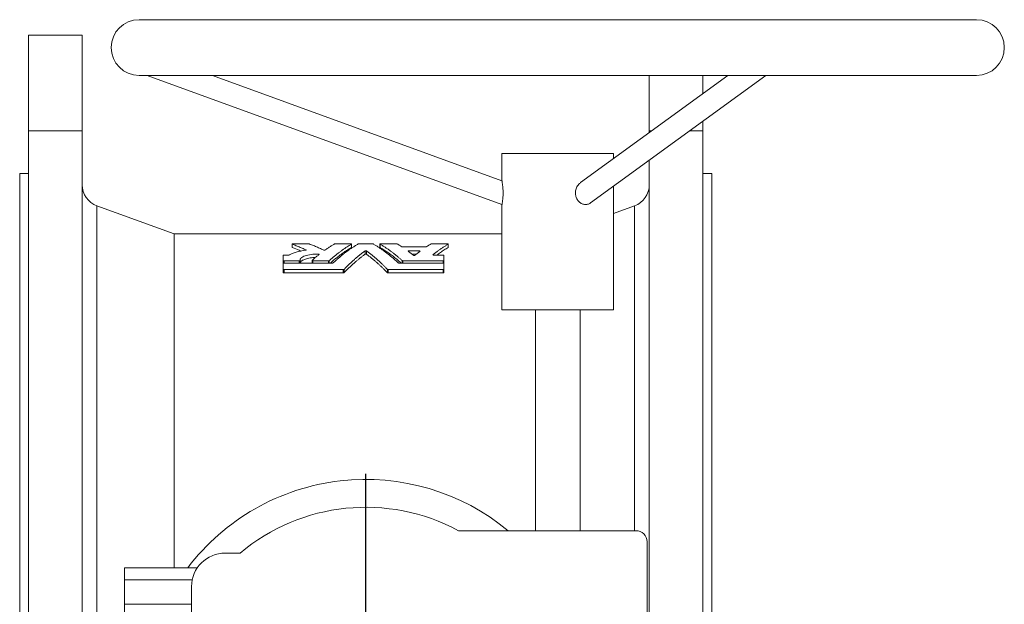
# Model space of a CAD drawing. Header units: millimetres. Extents: x -347 to 1128, y -235 to 894.
# Tile 7 of 7: x 687 to 1128, y 632 to 894. Entities that reach past the tile are written whole.
import ezdxf

# ---------------------------------------------------------------- set-up
doc = ezdxf.new("R2010")
doc.units = ezdxf.units.MM
doc.layers.add('FORMAT', color=7, linetype='Continuous')

# ---------------------------------------------------------------- blocks, each defined once
blk = doc.blocks.new('SW_CENTERMARKSYMBOL_1')
at = {"layer": 'FORMAT', "color": 0}
for p, q in [((0, 5), (0, 102.5)), ((-5, 0), (-102.5, 0)), ((0, 0), (-2.5, 0)), ((0, 0), (0, 2.5)), ((0, 0), (0, -2.5)), ((0, 0), (2.5, 0)), ((5, 0), (102.5, 0)), ((0, -5), (0, -102.5))]:
    blk.add_line(p, q, dxfattribs=at)

msp = doc.modelspace()

# ---------------------------------------------------------------- linework, layer by layer
at = {"color": 7, "linetype": 'Continuous', "lineweight": 15}
for p, q in [((1115.2, 893.57), (740.2, 893.57)), ((714.7, 886.57), (690.7, 886.57)), ((690.7, 843.8), (690.7, 886.57)), ((714.7, 843.8), (714.7, 886.57)), ((740.2, 868.57), (1115.2, 868.57)), ((743.82, 868.57), (902.7, 810.74)), ((902.71, 821.38), (773.06, 868.57)), ((1003.83, 868.57), (937.92, 820.59)), ((942.34, 811.44), (1020.82, 868.57)), ((968.7, 843.8), (968.7, 868.57)), ((992.7, 860.47), (992.7, 868.57)), ((992.7, 843.8), (992.7, 848.1)), ((714.7, 843.8), (690.7, 843.8)), ((690.7, 843.8), (690.7, 325.34)), ((714.7, 843.8), (714.7, 325.34)), ((968.7, 843.8), (968.7, 843)), ((968.7, 843.8), (969.8, 843.8)), ((986.8, 843.8), (992.7, 843.8)), ((992.7, 843.8), (992.7, 325.34)), ((902.7, 833.57), (902.7, 821.37)), ((902.7, 833.57), (952.7, 833.57)), ((952.7, 831.35), (952.7, 833.57)), ((968.7, 830.63), (968.7, 325.34)), ((690.7, 824.57), (686.7, 824.57)), ((686.7, 824.57), (686.7, 584.57)), ((996.7, 824.57), (992.7, 824.57)), ((996.7, 824.57), (996.7, 584.57)), ((952.7, 763.57), (952.7, 818.98)), ((755.91, 797.57), (721.28, 810.18)), ((902.7, 810.74), (902.7, 763.57)), ((962.12, 810.18), (952.7, 806.75)), ((902.7, 797.57), (755.91, 797.57)), ((755.91, 797.57), (755.91, 647.98)), ((808.73, 793.03), (808.73, 791.53)), ((809.09, 793.12), (816.11, 793.12)), ((827.97, 793.12), (834.98, 793.12)), ((835.34, 791.53), (835.34, 793.03)), ((838.63, 793.12), (844.77, 793.12)), ((848.06, 793.03), (848.06, 791.53)), ((848.42, 793.12), (855.43, 793.12)), ((858, 791.84), (868.73, 791.84)), ((861.06, 789.94), (865.67, 789.94)), ((871.3, 793.12), (878.31, 793.12)), ((878.67, 791.53), (878.67, 793.03)), ((804.73, 785.67), (804.73, 787.97)), ((804.73, 784.38), (804.73, 785.67)), ((805.09, 788.09), (807.15, 788.09)), ((805.09, 785.54), (811.93, 785.54)), ((812.29, 784.53), (812.29, 785.68)), ((817.67, 785.67), (817.67, 784.53)), ((818.03, 785.54), (825.05, 785.54)), ((858.35, 785.54), (876.37, 785.54)), ((862.47, 788.44), (864.26, 788.44)), ((872.14, 788.09), (876.37, 788.09)), ((876.73, 787.97), (876.73, 785.67)), ((876.73, 784.38), (876.73, 785.67)), ((804.73, 781.72), (804.73, 784.38)), ((804.73, 780.22), (804.73, 781.72)), ((805.09, 784.53), (826.82, 784.53)), ((805.09, 781.57), (831.63, 781.57)), ((851.77, 781.57), (876.37, 781.57)), ((856.58, 784.53), (876.37, 784.53)), ((876.73, 784.38), (876.73, 781.72)), ((876.73, 780.22), (876.73, 781.72)), ((805.09, 780.07), (831.63, 780.07)), ((851.77, 780.07), (876.37, 780.07)), ((902.7, 763.57), (952.7, 763.57)), ((917.7, 763.57), (917.7, 664.57)), ((937.7, 664.57), (937.7, 763.57)), ((962.7, 664.57), (883.26, 664.57)), ((967.7, 515.57), (967.7, 659.57)), ((785.42, 654.57), (778.7, 654.57)), ((766.28, 647.98), (733.7, 647.98)), ((733.7, 642.52), (733.7, 647.98)), ((763.99, 642.52), (733.7, 642.52)), ((733.7, 631.62), (733.7, 642.52)), ((763.7, 639.57), (763.7, 627.22)), ((763.7, 631.62), (733.7, 631.62)), ((733.7, 626.16), (733.7, 631.62))]:
    msp.add_line(p, q, dxfattribs=at)
at = {"color": 8, "linetype": 'Continuous', "lineweight": 0}
for p, q in [((721.28, 810.18), (721.28, 595.07)), ((962.12, 664.57), (962.12, 810.18)), ((808.79, 791.48), (808.79, 792.98)), ((814.92, 790.28), (814.92, 790.39)), ((835.31, 791.5), (835.31, 793)), ((841.37, 788.46), (841.37, 789.96)), ((842.03, 788.46), (842.03, 789.96)), ((848.09, 791.5), (848.09, 793)), ((861.06, 789.53), (861.06, 789.94)), ((865.67, 789.53), (865.67, 789.94)), ((878.65, 791.5), (878.65, 793)), ((805.09, 784.53), (805.09, 785.54)), ((811.93, 784.53), (811.93, 785.54)), ((818.03, 784.53), (818.03, 785.54)), ((820.52, 788.12), (820.52, 788.55)), ((825.05, 784.53), (825.05, 785.54)), ((825.38, 784.53), (825.38, 785.62)), ((858.02, 784.53), (858.02, 785.62)), ((858.35, 784.53), (858.35, 785.54)), ((871.81, 788.17), (871.81, 788.26)), ((876.37, 784.53), (876.37, 785.54)), ((805.09, 780.07), (805.09, 781.57)), ((831.63, 780.07), (831.63, 781.57)), ((831.96, 780.16), (831.96, 781.66)), ((851.44, 780.16), (851.44, 781.66)), ((851.77, 780.07), (851.77, 781.57)), ((876.37, 780.07), (876.37, 781.57))]:
    msp.add_line(p, q, dxfattribs=at)
at = {"color": 7, "linetype": 'Continuous', "lineweight": 15}
for centre, radius, start, end in [((740.2, 881.07), 12.5, 90, 270), ((1115.2, 881.07), 12.5, 270, 90), ((724.7, 819.57), 10, 180, 250), ((958.7, 819.57), 10, 290, 0), ((841.7, 587.57), 100, 50.3539, 142.8387), ((841.7, 587.57), 87.5, 61.6424, 130.0294), ((962.7, 659.57), 5, 0, 90), ((778.7, 639.57), 15, 90, 180)]:
    msp.add_arc(centre, radius, start, end, dxfattribs=at)
for points, knots in [([(902.7, 810.74), (902.7, 810.76), (902.71, 810.78), (902.75, 810.99), (902.81, 811.33), (902.89, 811.79), (902.97, 812.36), (903.06, 813.02), (903.13, 813.76), (903.18, 814.56), (903.21, 815.41), (903.21, 816.29), (903.18, 817.19), (903.12, 818.08), (903.05, 818.93), (902.96, 819.71), (902.86, 820.39), (902.78, 820.9), (902.73, 821.23), (902.7, 821.38), (902.7, 821.37), (902.7, 821.37)], [0, 0, 0, 0, 0.050539, 0.102544, 0.153084, 0.205091, 0.255603, 0.307564, 0.358416, 0.410661, 0.463091, 0.516876, 0.572531, 0.629618, 0.688665, 0.749421, 0.808171, 0.86901, 0.921735, 0.976451, 1, 1, 1, 1]), ([(935.62, 815.88), (935.63, 816.2), (935.66, 816.85), (935.9, 817.79), (936.28, 818.68), (936.78, 819.48), (937.34, 820.14), (937.76, 820.45), (937.94, 820.58)], [0, 0, 0, 0, 0.172691, 0.350486, 0.523128, 0.700671, 0.874342, 1, 1, 1, 1]), ([(942.33, 811.45), (942.24, 811.38), (941.96, 811.16), (941.42, 810.93), (940.73, 810.76), (940.01, 810.73), (939.28, 810.83), (938.56, 811.07), (937.88, 811.45), (937.26, 811.93), (936.71, 812.53), (936.26, 813.22), (935.92, 813.98), (935.73, 814.69), (935.63, 815.33), (935.62, 815.7), (935.62, 815.88)], [0, 0, 0, 0, 0.036711, 0.116268, 0.193138, 0.272234, 0.349173, 0.428341, 0.505261, 0.584416, 0.661301, 0.740382, 0.817961, 0.897647, 0.948562, 1, 1, 1, 1]), ([(814.75, 790.24), (813.16, 790.04), (811.75, 789.77), (809.26, 789.06), (808.25, 788.64), (807.47, 788.15)], [0, 0, 0, 0, 0.5, 0.5, 1, 1, 1, 1]), ([(809.09, 793.12), (809.08, 793.12), (809.07, 793.12), (809.07, 793.12), (809.03, 793.12), (808.99, 793.12), (808.95, 793.11), (808.91, 793.11), (808.88, 793.1), (808.85, 793.09), (808.82, 793.09), (808.79, 793.08), (808.77, 793.07), (808.75, 793.06), (808.74, 793.05), (808.73, 793.04), (808.73, 793.03), (808.73, 793.02), (808.74, 793.01), (808.75, 793), (808.77, 792.99), (808.79, 792.98)], [0, 0, 0, 0, 0.032915, 0.032915, 0.032915, 0.187794, 0.187794, 0.187794, 0.347227, 0.347227, 0.347227, 0.510353, 0.510353, 0.510353, 0.674532, 0.674532, 0.674532, 0.837211, 0.837211, 0.837211, 1, 1, 1, 1]), ([(808.79, 791.48), (808.77, 791.49), (808.74, 791.51), (808.74, 791.52), (808.74, 791.53)], [0, 0, 0, 0, 0.606637, 1, 1, 1, 1]), ([(808.79, 792.98), (809.08, 792.87), (809.67, 792.64), (810.55, 792.29), (811.43, 791.93), (812.3, 791.56), (813.18, 791.18), (814.05, 790.79), (814.63, 790.53), (814.92, 790.39)], [0, 0, 0, 0, 0.143081, 0.286079, 0.429, 0.571847, 0.714627, 0.857343, 1, 1, 1, 1]), ([(812.64, 789.9), (812.39, 790.01), (811.12, 790.58), (809.83, 791.08), (808.79, 791.48)], [0, 0, 0, 0, 0.189624, 1, 1, 1, 1]), ([(814.92, 790.39), (814.92, 790.39), (814.93, 790.39), (814.93, 790.39), (814.95, 790.38), (814.97, 790.36), (814.97, 790.35), (814.98, 790.34), (814.98, 790.33), (814.97, 790.32), (814.96, 790.3), (814.95, 790.29), (814.93, 790.28), (814.91, 790.27), (814.89, 790.26), (814.86, 790.25), (814.83, 790.25), (814.79, 790.24), (814.75, 790.24)], [0, 0, 0, 0, 0.027288, 0.027288, 0.027288, 0.230603, 0.230603, 0.230603, 0.43091, 0.43091, 0.43091, 0.624304, 0.624304, 0.624304, 0.811963, 0.811963, 0.811963, 1, 1, 1, 1]), ([(816.41, 793.08), (816.39, 793.09), (816.36, 793.09), (816.33, 793.1), (816.3, 793.11), (816.26, 793.11), (816.22, 793.11), (816.19, 793.12), (816.15, 793.12), (816.11, 793.12)], [0, 0, 0, 0, 0.347178, 0.347178, 0.347178, 0.673463, 0.673463, 0.673463, 1, 1, 1, 1]), ([(822.85, 790.36), (822.55, 790.5), (821.94, 790.78), (821.02, 791.19), (820.1, 791.59), (819.18, 791.98), (818.26, 792.35), (817.34, 792.72), (816.72, 792.96), (816.41, 793.08)], [0, 0, 0, 0, 0.142648, 0.285357, 0.428133, 0.570979, 0.713903, 0.856908, 1, 1, 1, 1]), ([(823.49, 790.38), (823.48, 790.37), (823.47, 790.37), (823.46, 790.36), (823.43, 790.35), (823.41, 790.34), (823.38, 790.33), (823.34, 790.33), (823.31, 790.32), (823.27, 790.32), (823.24, 790.31), (823.2, 790.31), (823.16, 790.31), (823.12, 790.31), (823.08, 790.31), (823.04, 790.32), (823, 790.32), (822.97, 790.33), (822.93, 790.34), (822.9, 790.34), (822.87, 790.35), (822.85, 790.36)], [0, 0, 0, 0, 0.093352, 0.093352, 0.093352, 0.243844, 0.243844, 0.243844, 0.390715, 0.390715, 0.390715, 0.537734, 0.537734, 0.537734, 0.688846, 0.688846, 0.688846, 0.844585, 0.844585, 0.844585, 1, 1, 1, 1]), ([(827.63, 793.06), (827.43, 792.95), (827.04, 792.71), (826.44, 792.35), (825.85, 791.97), (825.26, 791.59), (824.67, 791.2), (824.08, 790.79), (823.69, 790.52), (823.49, 790.38)], [0, 0, 0, 0, 0.1429824, 0.2859131, 0.428798, 0.5716431, 0.7144545, 0.8572381, 1, 1, 1, 1]), ([(825.38, 785.62), (825.56, 785.79), (825.92, 786.11), (826.46, 786.58), (827.01, 787.05), (827.55, 787.51), (828.1, 787.96), (828.65, 788.4), (829.2, 788.83), (829.75, 789.25), (830.45, 789.78), (831.3, 790.39), (832.29, 791.09), (833.3, 791.75), (834.3, 792.39), (834.98, 792.8), (835.31, 793)], [0, 0, 0, 0, 0.0554334, 0.1108755, 0.1663283, 0.2217939, 0.2772744, 0.332772, 0.3882886, 0.4438265, 0.4993876, 0.599423, 0.6994898, 0.7996002, 0.8997662, 1, 1, 1, 1]), ([(835.31, 791.5), (834.82, 791.2), (833.84, 790.61), (832.4, 789.67), (830.98, 788.67), (829.57, 787.62), (828.15, 786.5), (826.9, 785.47), (826.14, 784.79), (825.84, 784.53)], [0, 0, 0, 0, 0.1539805, 0.3048057, 0.4524759, 0.6019003, 0.7535069, 0.9025296, 1, 1, 1, 1]), ([(838.3, 793.06), (838.11, 792.95), (837.73, 792.73), (837.17, 792.38), (836.6, 792.03), (836.04, 791.66), (835.47, 791.29), (834.91, 790.91), (834.35, 790.51), (833.79, 790.11), (833.23, 789.7), (832.48, 789.15), (831.56, 788.43), (830.45, 787.53), (829.34, 786.59), (828.25, 785.62), (827.52, 784.95), (827.15, 784.61)], [0, 0, 0, 0, 0.05014, 0.10026, 0.150361, 0.200445, 0.250515, 0.300571, 0.350616, 0.400651, 0.45068, 0.500703, 0.600692, 0.700601, 0.800445, 0.90024, 1, 1, 1, 1]), ([(827.97, 793.12), (827.95, 793.12), (827.93, 793.12), (827.91, 793.12), (827.87, 793.12), (827.83, 793.11), (827.79, 793.11), (827.76, 793.1), (827.72, 793.1), (827.7, 793.09), (827.67, 793.08), (827.65, 793.07), (827.63, 793.06)], [0, 0, 0, 0, 0.131874, 0.131874, 0.131874, 0.41733, 0.41733, 0.41733, 0.70887, 0.70887, 0.70887, 1, 1, 1, 1]), ([(831.96, 781.66), (832.16, 781.86), (832.54, 782.26), (833.12, 782.84), (833.7, 783.41), (834.28, 783.98), (834.86, 784.53), (835.44, 785.08), (836.03, 785.61), (836.73, 786.24), (837.56, 786.95), (838.51, 787.74), (839.46, 788.51), (840.41, 789.25), (841.05, 789.72), (841.37, 789.96)], [0, 0, 0, 0, 0.062347, 0.124709, 0.187086, 0.249483, 0.311902, 0.374346, 0.436818, 0.49932, 0.599355, 0.69943, 0.799555, 0.899741, 1, 1, 1, 1]), ([(835.34, 793.04), (835.34, 793.04), (835.33, 793.05), (835.33, 793.05), (835.32, 793.06), (835.3, 793.07), (835.28, 793.08), (835.26, 793.09), (835.23, 793.09), (835.2, 793.1), (835.17, 793.11), (835.13, 793.11), (835.1, 793.11), (835.06, 793.12), (835.02, 793.12), (834.98, 793.12)], [0, 0, 0, 0, 0.0800506, 0.0800506, 0.0800506, 0.2518761, 0.2518761, 0.2518761, 0.4192053, 0.4192053, 0.4192053, 0.5845372, 0.5845372, 0.5845372, 0.7499965, 0.7499965, 0.7499965, 0.7499965]), ([(835.34, 793.03), (835.34, 793.03), (835.34, 793.02), (835.32, 793), (835.31, 793)], [0, 0, 0, 0, 0.379086, 1, 1, 1, 1]), ([(835.34, 791.53), (835.34, 791.53), (835.34, 791.52), (835.32, 791.51), (835.31, 791.5)], [0, 0, 0, 0, 0.23532, 1, 1, 1, 1]), ([(838.63, 793.12), (838.62, 793.12), (838.6, 793.12), (838.58, 793.12), (838.54, 793.12), (838.5, 793.11), (838.46, 793.11), (838.43, 793.1), (838.39, 793.1), (838.37, 793.09), (838.34, 793.08), (838.32, 793.07), (838.3, 793.06)], [0, 0, 0, 0, 0.131874, 0.131874, 0.131874, 0.41733, 0.41733, 0.41733, 0.70887, 0.70887, 0.70887, 1, 1, 1, 1]), ([(841.37, 789.96), (841.38, 789.97), (841.41, 789.98), (841.44, 789.99), (841.46, 790), (841.49, 790.01), (841.53, 790.01), (841.56, 790.02), (841.6, 790.02), (841.64, 790.02), (841.68, 790.02), (841.72, 790.02), (841.75, 790.02), (841.79, 790.02), (841.83, 790.02), (841.87, 790.01), (841.91, 790.01), (841.94, 790), (841.97, 789.99), (841.99, 789.98), (842.02, 789.97), (842.03, 789.96)], [0, 0, 0, 0, 0.155135, 0.155135, 0.155135, 0.291923, 0.291923, 0.291923, 0.426898, 0.426898, 0.426898, 0.563892, 0.563892, 0.563892, 0.706194, 0.706194, 0.706194, 0.853256, 0.853256, 0.853256, 1, 1, 1, 1]), ([(842.03, 789.96), (842.23, 789.81), (842.63, 789.52), (843.23, 789.06), (843.82, 788.6), (844.42, 788.13), (845.01, 787.64), (845.6, 787.15), (846.19, 786.65), (846.9, 786.03), (847.72, 785.29), (848.66, 784.43), (849.59, 783.53), (850.51, 782.61), (851.13, 781.98), (851.44, 781.66)], [0, 0, 0, 0, 0.062667, 0.125304, 0.187916, 0.250505, 0.313073, 0.375623, 0.438159, 0.500682, 0.600663, 0.700574, 0.800426, 0.900231, 1, 1, 1, 1]), ([(845.1, 793.06), (845.09, 793.07), (845.08, 793.07), (845.07, 793.08), (845.04, 793.09), (845.02, 793.09), (844.99, 793.1), (844.95, 793.11), (844.92, 793.11), (844.88, 793.11), (844.84, 793.12), (844.8, 793.12), (844.77, 793.12)], [0, 0, 0, 0, 0.163314, 0.163314, 0.163314, 0.444375, 0.444375, 0.444375, 0.72208, 0.72208, 0.72208, 1, 1, 1, 1]), ([(856.25, 784.61), (856.06, 784.78), (855.7, 785.12), (855.15, 785.62), (854.61, 786.11), (854.06, 786.59), (853.5, 787.06), (852.95, 787.52), (852.4, 787.98), (851.84, 788.42), (851.29, 788.86), (850.54, 789.43), (849.61, 790.12), (848.49, 790.91), (847.36, 791.67), (846.23, 792.39), (845.48, 792.84), (845.1, 793.06)], [0, 0, 0, 0, 0.0498739, 0.0997551, 0.1496456, 0.1995471, 0.2494618, 0.2993915, 0.3493382, 0.3993037, 0.4492901, 0.4992992, 0.5993447, 0.6994221, 0.7995469, 0.8997344, 1, 1, 1, 1]), ([(848.42, 793.12), (848.39, 793.12), (848.36, 793.12), (848.34, 793.12), (848.3, 793.11), (848.26, 793.11), (848.22, 793.1), (848.19, 793.1), (848.16, 793.09), (848.13, 793.08), (848.11, 793.08), (848.09, 793.07), (848.08, 793.06), (848.06, 793.05), (848.06, 793.04), (848.06, 793.03), (848.06, 793.02), (848.07, 793.01), (848.09, 793)], [0, 0, 0, 0, 0.117265, 0.117265, 0.117265, 0.288416, 0.288416, 0.288416, 0.46437, 0.46437, 0.46437, 0.643116, 0.643116, 0.643116, 0.82154, 0.82154, 0.82154, 1, 1, 1, 1]), ([(848.09, 791.5), (848.07, 791.51), (848.06, 791.52), (848.06, 791.53), (848.06, 791.53)], [0, 0, 0, 0, 0.88427, 1, 1, 1, 1]), ([(848.09, 793), (848.27, 792.89), (848.65, 792.66), (849.21, 792.32), (849.77, 791.97), (850.33, 791.61), (850.88, 791.24), (851.44, 790.86), (851.99, 790.47), (852.55, 790.07), (853.25, 789.56), (854.09, 788.92), (855.08, 788.14), (856.07, 787.33), (857.05, 786.49), (857.7, 785.91), (858.02, 785.62)], [0, 0, 0, 0, 0.055691, 0.11136, 0.167009, 0.222642, 0.278259, 0.333862, 0.389455, 0.445038, 0.500614, 0.6006, 0.70052, 0.800385, 0.900208, 1, 1, 1, 1]), ([(857.56, 784.53), (857.18, 784.86), (856.26, 785.68), (854.77, 786.89), (853.12, 788.16), (851.47, 789.35), (849.8, 790.47), (848.66, 791.15), (848.09, 791.5)], [0, 0, 0, 0, 0.1219628, 0.2966099, 0.474772, 0.6455556, 0.8206313, 1, 1, 1, 1]), ([(855.77, 793.06), (855.76, 793.07), (855.75, 793.07), (855.73, 793.08), (855.71, 793.09), (855.69, 793.09), (855.65, 793.1), (855.62, 793.11), (855.59, 793.11), (855.55, 793.11), (855.51, 793.12), (855.47, 793.12), (855.43, 793.12)], [0, 0, 0, 0, 0.163314, 0.163314, 0.163314, 0.444375, 0.444375, 0.444375, 0.72208, 0.72208, 0.72208, 1, 1, 1, 1]), ([(857.67, 791.9), (857.51, 792), (857.2, 792.2), (856.72, 792.49), (856.24, 792.78), (855.93, 792.97), (855.77, 793.06)], [0, 0, 0, 0, 0.2499297, 0.4999018, 0.749923, 1, 1, 1, 1]), ([(858, 791.84), (857.98, 791.84), (857.97, 791.84), (857.95, 791.84), (857.91, 791.84), (857.87, 791.84), (857.83, 791.85), (857.8, 791.85), (857.76, 791.86), (857.74, 791.87), (857.71, 791.88), (857.69, 791.89), (857.67, 791.9)], [0, 0, 0, 0, 0.129814, 0.129814, 0.129814, 0.415109, 0.415109, 0.415109, 0.707802, 0.707802, 0.707802, 1, 1, 1, 1]), ([(860.73, 789.79), (860.68, 789.82), (860.69, 789.86), (860.82, 789.92), (860.94, 789.94), (861.06, 789.94)], [0, 0, 0, 0, 0.5, 0.5, 1, 1, 1, 1]), ([(860.73, 789.79), (860.92, 789.64), (861.31, 789.35), (861.89, 788.91), (862.46, 788.46), (862.84, 788.15), (863.03, 788)], [0, 0, 0, 0, 0.252789, 0.503718, 0.752789, 1, 1, 1, 1]), ([(863.7, 788), (863.89, 788.15), (864.27, 788.46), (864.84, 788.91), (865.42, 789.35), (865.81, 789.64), (866.01, 789.79)], [0, 0, 0, 0, 0.247211, 0.496282, 0.747211, 1, 1, 1, 1]), ([(865.67, 789.94), (865.8, 789.94), (865.91, 789.92), (866.04, 789.86), (866.05, 789.82), (866.01, 789.79)], [0, 0, 0, 0, 0.5, 0.5, 1, 1, 1, 1]), ([(869.06, 791.9), (869.05, 791.89), (869.04, 791.88), (869.03, 791.88), (869.01, 791.87), (868.98, 791.86), (868.95, 791.86), (868.92, 791.85), (868.88, 791.84), (868.85, 791.84), (868.81, 791.84), (868.77, 791.84), (868.73, 791.84)], [0, 0, 0, 0, 0.168155, 0.168155, 0.168155, 0.448058, 0.448058, 0.448058, 0.723899, 0.723899, 0.723899, 1, 1, 1, 1]), ([(870.97, 793.06), (870.81, 792.97), (870.49, 792.78), (870.01, 792.49), (869.54, 792.2), (869.22, 792), (869.06, 791.9)], [0, 0, 0, 0, 0.250077, 0.500098, 0.75007, 1, 1, 1, 1]), ([(871.3, 793.12), (871.28, 793.12), (871.26, 793.12), (871.24, 793.12), (871.2, 793.12), (871.16, 793.11), (871.13, 793.11), (871.09, 793.1), (871.06, 793.1), (871.03, 793.09), (871, 793.08), (870.98, 793.07), (870.97, 793.06)], [0, 0, 0, 0, 0.131874, 0.131874, 0.131874, 0.41733, 0.41733, 0.41733, 0.70887, 0.70887, 0.70887, 1, 1, 1, 1]), ([(871.81, 788.26), (872, 788.41), (872.37, 788.7), (872.94, 789.14), (873.5, 789.57), (874.07, 789.99), (874.64, 790.4), (875.21, 790.8), (875.78, 791.19), (876.35, 791.57), (876.92, 791.94), (877.5, 792.3), (878.07, 792.66), (878.45, 792.88), (878.65, 793)], [0, 0, 0, 0, 0.083242, 0.16649, 0.249747, 0.333016, 0.416301, 0.499604, 0.582929, 0.66628, 0.749659, 0.833069, 0.916516, 1, 1, 1, 1]), ([(878.65, 791.5), (878.05, 791.14), (876.87, 790.43), (875.17, 789.29), (874.07, 788.48), (873.54, 788.09)], [0, 0, 0, 0, 0.347724, 0.68733, 1, 1, 1, 1]), ([(878.67, 793.04), (878.67, 793.04), (878.67, 793.05), (878.66, 793.05), (878.65, 793.06), (878.64, 793.07), (878.61, 793.08), (878.59, 793.09), (878.56, 793.09), (878.53, 793.1), (878.5, 793.11), (878.47, 793.11), (878.43, 793.11), (878.39, 793.12), (878.35, 793.12), (878.31, 793.12)], [0, 0, 0, 0, 0.0800507, 0.0800507, 0.0800507, 0.2518761, 0.2518761, 0.2518761, 0.4192054, 0.4192054, 0.4192054, 0.5845373, 0.5845373, 0.5845373, 0.7499966, 0.7499966, 0.7499966, 0.7499966]), ([(878.67, 793.03), (878.67, 793.03), (878.67, 793.02), (878.66, 793), (878.65, 793)], [0, 0, 0, 0, 0.379087, 1, 1, 1, 1]), ([(878.67, 791.53), (878.67, 791.53), (878.68, 791.52), (878.66, 791.51), (878.65, 791.5)], [0, 0, 0, 0, 0.235321, 1, 1, 1, 1]), ([(805.09, 788.09), (805.07, 788.09), (805.05, 788.09), (805.03, 788.09), (804.99, 788.09), (804.95, 788.08), (804.91, 788.08), (804.88, 788.07), (804.84, 788.06), (804.81, 788.05), (804.79, 788.04), (804.76, 788.03), (804.75, 788.01), (804.74, 788), (804.73, 787.98), (804.73, 787.97)], [0, 0, 0, 0, 0.103397, 0.103397, 0.103397, 0.31563, 0.31563, 0.31563, 0.539657, 0.539657, 0.539657, 0.770015, 0.770015, 0.770015, 1, 1, 1, 1]), ([(804.73, 785.67), (804.73, 785.66), (804.73, 785.65), (804.74, 785.64), (804.75, 785.62), (804.77, 785.61), (804.79, 785.6), (804.82, 785.59), (804.84, 785.58), (804.87, 785.57), (804.9, 785.56), (804.94, 785.55), (804.97, 785.55), (805.01, 785.54), (805.05, 785.54), (805.09, 785.54)], [0, 0, 0, 0, 0.185543, 0.185543, 0.185543, 0.401002, 0.401002, 0.401002, 0.604072, 0.604072, 0.604072, 0.801864, 0.801864, 0.801864, 1, 1, 1, 1]), ([(807.47, 788.15), (807.47, 788.15), (807.46, 788.15), (807.45, 788.14), (807.43, 788.13), (807.4, 788.12), (807.37, 788.11), (807.34, 788.11), (807.31, 788.1), (807.27, 788.1), (807.23, 788.09), (807.19, 788.09), (807.15, 788.09)], [0, 0, 0, 0, 0.111096, 0.111096, 0.111096, 0.411558, 0.411558, 0.411558, 0.70557, 0.70557, 0.70557, 1, 1, 1, 1]), ([(811.93, 785.54), (811.96, 785.54), (811.98, 785.54), (812, 785.54), (812.04, 785.55), (812.08, 785.55), (812.12, 785.56), (812.15, 785.57), (812.19, 785.58), (812.21, 785.59), (812.24, 785.6), (812.26, 785.62), (812.28, 785.63), (812.29, 785.65), (812.3, 785.66), (812.29, 785.68)], [0, 0, 0, 0, 0.112646, 0.112646, 0.112646, 0.320444, 0.320444, 0.320444, 0.542406, 0.542406, 0.542406, 0.771403, 0.771403, 0.771403, 1, 1, 1, 1]), ([(812.29, 785.68), (812.25, 786.07), (812.42, 786.45), (813.18, 787.16), (813.77, 787.48), (815.28, 788.01), (816.21, 788.22), (818.27, 788.5), (819.39, 788.56), (820.52, 788.55)], [0, 0, 0, 0, 0.25, 0.25, 0.5, 0.5, 0.75, 0.75, 1, 1, 1, 1]), ([(819.19, 787.03), (818.79, 787), (817.97, 786.96), (816.8, 786.81), (815.69, 786.6), (814.71, 786.33), (813.95, 786.04), (813.39, 785.75), (812.99, 785.48), (812.66, 785.19), (812.44, 784.87), (812.32, 784.64), (812.31, 784.53), (812.31, 784.53)], [0, 0, 0, 0, 0.109973, 0.224987, 0.340031, 0.457107, 0.5742, 0.655675, 0.737389, 0.81888, 0.909045, 0.99951, 1, 1, 1, 1]), ([(817.7, 785.73), (817.68, 785.71), (817.67, 785.7), (817.67, 785.68), (817.67, 785.67), (817.67, 785.65), (817.69, 785.64), (817.7, 785.62), (817.71, 785.61), (817.74, 785.6), (817.76, 785.59), (817.79, 785.58), (817.82, 785.57), (817.85, 785.56), (817.88, 785.55), (817.92, 785.55), (817.95, 785.54), (817.99, 785.54), (818.03, 785.54)], [0, 0, 0, 0, 0.171028, 0.171028, 0.171028, 0.352527, 0.352527, 0.352527, 0.523811, 0.523811, 0.523811, 0.685247, 0.685247, 0.685247, 0.842486, 0.842486, 0.842486, 1, 1, 1, 1]), ([(820.84, 788.38), (820.67, 788.24), (820.31, 787.96), (819.79, 787.53), (819.26, 787.09), (818.74, 786.65), (818.22, 786.19), (817.87, 785.88), (817.7, 785.73)], [0, 0, 0, 0, 0.166798, 0.333536, 0.500219, 0.666854, 0.833445, 1, 1, 1, 1]), ([(820.52, 788.55), (820.54, 788.55), (820.56, 788.55), (820.58, 788.55), (820.62, 788.54), (820.66, 788.54), (820.7, 788.53), (820.73, 788.52), (820.76, 788.51), (820.79, 788.5), (820.82, 788.49), (820.84, 788.48), (820.85, 788.47), (820.86, 788.45), (820.87, 788.44), (820.87, 788.43), (820.87, 788.41), (820.86, 788.4), (820.84, 788.38)], [0, 0, 0, 0, 0.081563, 0.081563, 0.081563, 0.254954, 0.254954, 0.254954, 0.437402, 0.437402, 0.437402, 0.625284, 0.625284, 0.625284, 0.81261, 0.81261, 0.81261, 1, 1, 1, 1]), ([(825.05, 785.54), (825.06, 785.54), (825.08, 785.54), (825.1, 785.54), (825.14, 785.54), (825.18, 785.55), (825.21, 785.56), (825.25, 785.56), (825.28, 785.57), (825.31, 785.58), (825.34, 785.6), (825.36, 785.61), (825.38, 785.62)], [0, 0, 0, 0, 0.119317, 0.119317, 0.119317, 0.40334, 0.40334, 0.40334, 0.702162, 0.702162, 0.702162, 1, 1, 1, 1]), ([(831.96, 780.16), (832.15, 780.36), (832.53, 780.75), (833.1, 781.32), (833.67, 781.89), (834.25, 782.45), (834.83, 783.01), (835.42, 783.56), (836.02, 784.1), (836.72, 784.73), (837.54, 785.44), (838.48, 786.22), (839.43, 786.99), (840.39, 787.74), (841.04, 788.22), (841.37, 788.46)], [0, 0, 0, 0, 0.061038, 0.122469, 0.184294, 0.246512, 0.309123, 0.372128, 0.435527, 0.49932, 0.597079, 0.696027, 0.796163, 0.897487, 1, 1, 1, 1]), ([(842.03, 788.46), (842.01, 788.48), (841.96, 788.49), (841.84, 788.52), (841.77, 788.52), (841.63, 788.52), (841.56, 788.52), (841.44, 788.49), (841.39, 788.48), (841.37, 788.46)], [0, 0, 0, 0, 0.25, 0.25, 0.5, 0.5, 0.75, 0.75, 1, 1, 1, 1]), ([(842.03, 788.46), (842.21, 788.32), (842.58, 788.06), (843.12, 787.65), (843.65, 787.23), (844.19, 786.81), (844.71, 786.39), (845.24, 785.96), (845.76, 785.52), (846.27, 785.08), (846.93, 784.5), (847.74, 783.78), (848.68, 782.9), (849.61, 782.01), (850.53, 781.1), (851.13, 780.47), (851.44, 780.16)], [0, 0, 0, 0, 0.057097, 0.113828, 0.170192, 0.22619, 0.281821, 0.337086, 0.391984, 0.446516, 0.500682, 0.602559, 0.703429, 0.803292, 0.902149, 1, 1, 1, 1]), ([(858.02, 785.62), (858.03, 785.61), (858.05, 785.61), (858.06, 785.6), (858.08, 785.59), (858.11, 785.58), (858.14, 785.57), (858.17, 785.56), (858.2, 785.55), (858.24, 785.55), (858.28, 785.54), (858.32, 785.54), (858.35, 785.54)], [0, 0, 0, 0, 0.193077, 0.193077, 0.193077, 0.466638, 0.466638, 0.466638, 0.733086, 0.733086, 0.733086, 1, 1, 1, 1]), ([(863.7, 788), (863.67, 787.98), (863.63, 787.96), (863.51, 787.94), (863.44, 787.93), (863.3, 787.93), (863.22, 787.94), (863.11, 787.96), (863.06, 787.98), (863.03, 788)], [0, 0, 0, 0, 0.25, 0.25, 0.5, 0.5, 0.75, 0.75, 1, 1, 1, 1]), ([(872.14, 788.09), (872.12, 788.09), (872.09, 788.09), (872.07, 788.09), (872.03, 788.1), (871.99, 788.1), (871.95, 788.11), (871.92, 788.12), (871.89, 788.13), (871.86, 788.14), (871.83, 788.15), (871.81, 788.16), (871.8, 788.17), (871.79, 788.19), (871.78, 788.2), (871.78, 788.22), (871.78, 788.23), (871.79, 788.24), (871.81, 788.26)], [0, 0, 0, 0, 0.098693, 0.098693, 0.098693, 0.268709, 0.268709, 0.268709, 0.44789, 0.44789, 0.44789, 0.632388, 0.632388, 0.632388, 0.816156, 0.816156, 0.816156, 1, 1, 1, 1]), ([(876.73, 787.97), (876.73, 787.98), (876.72, 787.99), (876.71, 788), (876.7, 788.02), (876.69, 788.03), (876.66, 788.04), (876.64, 788.05), (876.62, 788.06), (876.58, 788.07), (876.55, 788.07), (876.52, 788.08), (876.48, 788.08), (876.45, 788.09), (876.41, 788.09), (876.37, 788.09)], [0, 0, 0, 0, 0.177159, 0.177159, 0.177159, 0.392614, 0.392614, 0.392614, 0.597899, 0.597899, 0.597899, 0.798808, 0.798808, 0.798808, 1, 1, 1, 1]), ([(876.37, 785.54), (876.39, 785.54), (876.41, 785.54), (876.42, 785.54), (876.46, 785.54), (876.5, 785.55), (876.54, 785.56), (876.58, 785.56), (876.61, 785.57), (876.64, 785.59), (876.67, 785.6), (876.69, 785.61), (876.71, 785.63), (876.72, 785.64), (876.73, 785.66), (876.73, 785.67)], [0, 0, 0, 0, 0.094951, 0.094951, 0.094951, 0.306368, 0.306368, 0.306368, 0.532473, 0.532473, 0.532473, 0.766465, 0.766465, 0.766465, 1, 1, 1, 1]), ([(805.09, 784.53), (805.07, 784.53), (805.05, 784.52), (805.03, 784.52), (804.99, 784.52), (804.95, 784.52), (804.92, 784.51), (804.88, 784.5), (804.85, 784.49), (804.82, 784.48), (804.79, 784.46), (804.77, 784.45), (804.75, 784.43), (804.74, 784.42), (804.73, 784.4), (804.73, 784.38)], [0, 0, 0, 0, 0.091008, 0.091008, 0.091008, 0.301802, 0.301802, 0.301802, 0.528707, 0.528707, 0.528707, 0.764615, 0.764615, 0.764615, 1, 1, 1, 1]), ([(804.73, 781.72), (804.73, 781.71), (804.73, 781.69), (804.74, 781.68), (804.76, 781.66), (804.77, 781.64), (804.8, 781.63), (804.82, 781.62), (804.85, 781.61), (804.88, 781.6), (804.91, 781.59), (804.94, 781.58), (804.98, 781.57), (805.01, 781.57), (805.05, 781.57), (805.09, 781.57)], [0, 0, 0, 0, 0.199541, 0.199541, 0.199541, 0.414612, 0.414612, 0.414612, 0.613946, 0.613946, 0.613946, 0.806756, 0.806756, 0.806756, 1, 1, 1, 1]), ([(827.15, 784.61), (827.14, 784.6), (827.13, 784.59), (827.11, 784.58), (827.09, 784.57), (827.06, 784.56), (827.03, 784.55), (827, 784.54), (826.97, 784.54), (826.93, 784.53), (826.9, 784.53), (826.86, 784.53), (826.82, 784.53)], [0, 0, 0, 0, 0.197129, 0.197129, 0.197129, 0.46963, 0.46963, 0.46963, 0.734567, 0.734567, 0.734567, 1, 1, 1, 1]), ([(831.63, 781.57), (831.65, 781.57), (831.66, 781.57), (831.68, 781.57), (831.72, 781.57), (831.76, 781.58), (831.8, 781.58), (831.84, 781.59), (831.87, 781.6), (831.9, 781.62), (831.93, 781.63), (831.95, 781.65), (831.96, 781.66)], [0, 0, 0, 0, 0.11185, 0.11185, 0.11185, 0.394993, 0.394993, 0.394993, 0.698161, 0.698161, 0.698161, 1, 1, 1, 1]), ([(851.44, 781.66), (851.45, 781.65), (851.46, 781.64), (851.48, 781.63), (851.5, 781.62), (851.53, 781.61), (851.56, 781.6), (851.59, 781.59), (851.62, 781.58), (851.66, 781.57), (851.69, 781.57), (851.73, 781.57), (851.77, 781.57)], [0, 0, 0, 0, 0.208991, 0.208991, 0.208991, 0.478342, 0.478342, 0.478342, 0.738879, 0.738879, 0.738879, 1, 1, 1, 1]), ([(856.58, 784.53), (856.56, 784.53), (856.54, 784.53), (856.53, 784.53), (856.49, 784.53), (856.45, 784.53), (856.41, 784.54), (856.37, 784.55), (856.34, 784.56), (856.31, 784.57), (856.28, 784.58), (856.26, 784.6), (856.25, 784.61)], [0, 0, 0, 0, 0.117473, 0.117473, 0.117473, 0.401279, 0.401279, 0.401279, 0.701174, 0.701174, 0.701174, 1, 1, 1, 1]), ([(876.73, 784.38), (876.73, 784.4), (876.72, 784.41), (876.71, 784.42), (876.7, 784.44), (876.68, 784.45), (876.66, 784.47), (876.64, 784.48), (876.61, 784.49), (876.58, 784.5), (876.55, 784.51), (876.52, 784.51), (876.48, 784.52), (876.44, 784.52), (876.41, 784.53), (876.37, 784.53)], [0, 0, 0, 0, 0.189614, 0.189614, 0.189614, 0.404844, 0.404844, 0.404844, 0.606821, 0.606821, 0.606821, 0.803228, 0.803228, 0.803228, 1, 1, 1, 1]), ([(876.37, 781.57), (876.38, 781.57), (876.4, 781.57), (876.42, 781.57), (876.46, 781.57), (876.5, 781.58), (876.53, 781.58), (876.57, 781.59), (876.61, 781.6), (876.64, 781.62), (876.67, 781.63), (876.69, 781.65), (876.7, 781.67), (876.72, 781.68), (876.73, 781.7), (876.73, 781.72)], [0, 0, 0, 0, 0.081062, 0.081062, 0.081062, 0.290638, 0.290638, 0.290638, 0.519913, 0.519913, 0.519913, 0.760274, 0.760274, 0.760274, 1, 1, 1, 1]), ([(804.73, 780.22), (804.73, 780.21), (804.73, 780.2), (804.74, 780.18), (804.75, 780.16), (804.78, 780.14), (804.84, 780.11), (804.92, 780.08), (805, 780.07), (805.05, 780.07), (805.08, 780.07), (805.09, 780.07)], [0, 0, 0, 0, 0.084135, 0.167279, 0.250584, 0.376635, 0.500861, 0.74986, 0.87475, 0.936226, 1, 1, 1, 1]), ([(831.63, 780.07), (831.65, 780.07), (831.69, 780.07), (831.76, 780.07), (831.84, 780.09), (831.9, 780.12), (831.94, 780.14), (831.96, 780.16), (831.96, 780.16)], [0, 0, 0, 0, 0.126056, 0.251132, 0.500264, 0.749616, 0.874157, 1, 1, 1, 1]), ([(851.44, 780.16), (851.44, 780.16), (851.46, 780.14), (851.5, 780.12), (851.56, 780.09), (851.64, 780.07), (851.71, 780.07), (851.75, 780.07), (851.77, 780.07)], [0, 0, 0, 0, 0.126278, 0.250889, 0.50048, 0.749913, 0.873833, 1, 1, 1, 1]), ([(876.37, 780.07), (876.38, 780.07), (876.4, 780.07), (876.45, 780.07), (876.51, 780.08), (876.58, 780.09), (876.63, 780.11), (876.67, 780.14), (876.7, 780.16), (876.72, 780.19), (876.73, 780.21), (876.73, 780.22)], [0, 0, 0, 0, 0.062934, 0.125758, 0.250902, 0.375527, 0.500524, 0.62521, 0.750158, 0.874525, 1, 1, 1, 1])]:
    msp.add_open_spline(points, degree=3, knots=knots, dxfattribs=at)

# ---------------------------------------------------------------- block references
at = {"layer": 'FORMAT', "color": 7}
msp.add_blockref('SW_CENTERMARKSYMBOL_1', (841.7, 587.57), dxfattribs=at)

doc.saveas('drawing.dxf')
